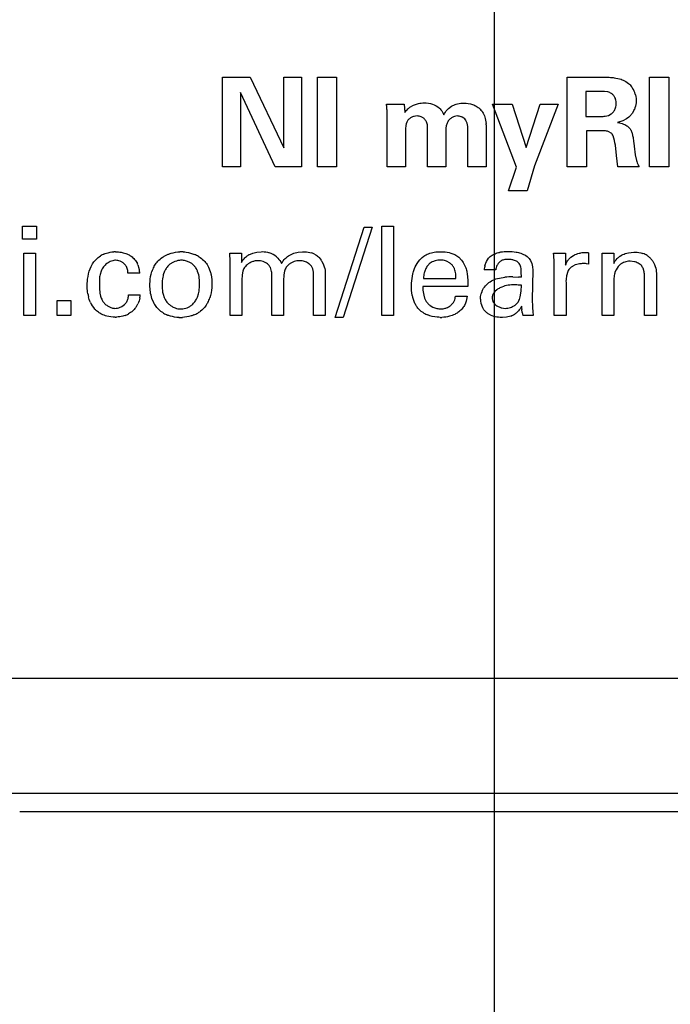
# Model space of a CAD drawing. Header units: inches. Extents: x 0 to 34, y 0 to 22.
# Tile 112 of 129: x 28.66 to 29.17, y 7.239 to 8.012. Entities that reach past the tile are written whole.
import ezdxf

# ---------------------------------------------------------------- set-up
doc = ezdxf.new("R2010")
doc.units = ezdxf.units.IN
doc.header["$LTSCALE"] = 1.87
doc.header["$MEASUREMENT"] = 0
doc.layers.get('0').update_dxf_attribs({"linetype": 'CONTINUOUS'})
doc.layers.add('DIMENSIONS', color=7, linetype='CONTINUOUS')
doc.styles.get("Standard").update_dxf_attribs({"font": 'txt', "width": 0.8})
doc.dimstyles.new('DIMSTYLE_2', dxfattribs={"dimtxt": 0.125, "dimasz": 0.18, "dimexe": 0.18, "dimexo": 0.0625, "dimgap": 0.09, "dimtad": 0, "dimtih": 1, "dimtoh": 1, "dimzin": 4, "dimdsep": 46, "dimtxsty": 'STANDARD', "dimblk": '_FILLED', "dimblk1": '_FILLED', "dimblk2": '_FILLED', "dimcen": 0.09, "dimadec": 0, "dimazin": 0, "dimtp": 0.02, "dimtm": 0.02, "dimtfac": 1, "dimtofl": 0, "dimtmove": 0, "dimatfit": 3, "dimldrblk": '_FILLED', "dimfxl": 1, "dimtolj": 1, "dimtzin": 4, "dimarcsym": 0})

# ---------------------------------------------------------------- blocks, each defined once
blk = doc.blocks.new('*D13')
at = {"layer": 'DIMENSIONS', "color": 2, "linetype": 'CONTINUOUS'}
blk.add_line((29.03229, 8.49227), (29.03229, 6.70279), dxfattribs=at)
at = {"layer": 'DIMENSIONS', "color": 2, "linetype": 'CONTINUOUS', "insert": (28.96979, 6.64029), "char_height": 0.125, "width": 1.125, "attachment_point": 3, "rotation": 90, "line_spacing_factor": 0.9}
blk.add_mtext('1.74{\\Ftxt.shx;\\W1.000000;\\H0.125000; }[44.3]', dxfattribs=at)
blk = doc.blocks.new('_FILLED')
at = {"color": 0, "linetype": 'BYBLOCK'}
blk.add_solid([(0, 0), (-1, 0.1736), (-1, -0.1736)], dxfattribs=at)
blk = doc.blocks.new('*D17')
at = {"layer": 'DIMENSIONS', "color": 2, "linetype": 'CONTINUOUS'}
blk.add_line((28.84476, 8.67979), (26.5923, 8.67979), dxfattribs=at)
at = {"layer": 'DIMENSIONS', "color": 2, "linetype": 'CONTINUOUS', "insert": (26.5298, 8.74229), "char_height": 0.125, "width": 1.125, "attachment_point": 3, "line_spacing_factor": 0.9}
blk.add_mtext('1.29{\\Ftxt.shx;\\W1.000000;\\H0.125000; }[32.8]', dxfattribs=at)

msp = doc.modelspace()

# ---------------------------------------------------------------- linework, layer by layer
at = {"color": 7, "linetype": 'CONTINUOUS'}
for p, q in [((28.81894, 7.96667), (28.84074, 7.96667)), ((28.81894, 7.89635), (28.81894, 7.96667)), ((28.84074, 7.96667), (28.86709, 7.91132)), ((28.86709, 7.96667), (28.8811, 7.96667)), ((28.86709, 7.91132), (28.86709, 7.96667)), ((28.8811, 7.96667), (28.8811, 7.89635)), ((28.89342, 7.96688), (28.9085, 7.96688)), ((28.89342, 7.89635), (28.89342, 7.96688)), ((28.9085, 7.96688), (28.9085, 7.89635)), ((29.08941, 7.96667), (29.11636, 7.96667)), ((29.08941, 7.89635), (29.08941, 7.96667)), ((29.15426, 7.96688), (29.16934, 7.96688)), ((29.15426, 7.89635), (29.15426, 7.96688)), ((29.16934, 7.96688), (29.16934, 7.89635)), ((28.86039, 7.89635), (28.83314, 7.95471)), ((28.83314, 7.95471), (28.83314, 7.89635)), ((29.11441, 7.95559), (29.1043, 7.95559)), ((29.1043, 7.95559), (29.1043, 7.93594)), ((29.1181, 7.95559), (29.11441, 7.95559)), ((29.12151, 7.95518), (29.11888, 7.95555)), ((28.94777, 7.94547), (28.96167, 7.94547)), ((28.96167, 7.94547), (28.96216, 7.93915)), ((28.96611, 7.94319), (28.96892, 7.94478)), ((28.96892, 7.94478), (28.97129, 7.94565)), ((28.99877, 7.9439), (29.00167, 7.94526)), ((29.03089, 7.94547), (29.04646, 7.94547)), ((29.04977, 7.89616), (29.03089, 7.94547)), ((29.04646, 7.94547), (29.05725, 7.91143)), ((29.05725, 7.91143), (29.06824, 7.94547)), ((29.08255, 7.94547), (29.06397, 7.89723)), ((29.06824, 7.94547), (29.08255, 7.94547)), ((28.99646, 7.94221), (28.99877, 7.9439)), ((29.12199, 7.93671), (29.12415, 7.93788)), ((28.94826, 7.89635), (28.94826, 7.93622)), ((28.96366, 7.93154), (28.96318, 7.93021)), ((28.96425, 7.9326), (28.96366, 7.93154)), ((28.97965, 7.93024), (28.97915, 7.93159)), ((29.00842, 7.93458), (29.00718, 7.93534)), ((29.01099, 7.93076), (29.01007, 7.93286)), ((29.01133, 7.9293), (29.01099, 7.93076)), ((29.02523, 7.93439), (29.02582, 7.93048)), ((29.0259, 7.92944), (29.02598, 7.92407)), ((29.1043, 7.93594), (29.11646, 7.93594)), ((29.11936, 7.9361), (29.12199, 7.93671)), ((29.13314, 7.93251), (29.1291, 7.93118)), ((29.13608, 7.93408), (29.13314, 7.93251)), ((29.13482, 7.92953), (29.1365, 7.92851)), ((29.13786, 7.93538), (29.13608, 7.93408)), ((28.96274, 7.92524), (28.96274, 7.89635)), ((28.97987, 7.89635), (28.97987, 7.92554)), ((29.01148, 7.89635), (29.01148, 7.92524)), ((29.02598, 7.92407), (29.02598, 7.89635)), ((29.11802, 7.92475), (29.10478, 7.92475)), ((29.10478, 7.92475), (29.10478, 7.89635)), ((29.124, 7.92288), (29.12213, 7.92396)), ((29.14052, 7.92268), (29.14094, 7.92103)), ((28.99436, 7.92095), (28.99436, 7.89635)), ((29.14175, 7.91502), (29.14238, 7.91032)), ((29.12825, 7.90538), (29.12738, 7.91334)), ((29.14238, 7.91032), (29.14266, 7.90828)), ((29.14266, 7.90828), (29.14303, 7.90576)), ((29.1294, 7.89635), (29.12825, 7.90538)), ((29.14303, 7.90576), (29.14389, 7.90141)), ((29.14444, 7.89957), (29.14516, 7.89787)), ((28.83314, 7.89635), (28.81894, 7.89635)), ((28.8811, 7.89635), (28.86039, 7.89635)), ((28.9085, 7.89635), (28.89342, 7.89635)), ((28.96274, 7.89635), (28.94826, 7.89635)), ((28.99436, 7.89635), (28.97987, 7.89635)), ((29.02598, 7.89635), (29.01148, 7.89635)), ((29.04354, 7.87767), (29.04977, 7.89616)), ((29.06397, 7.89723), (29.05803, 7.87767)), ((29.10478, 7.89635), (29.08941, 7.89635)), ((29.14602, 7.89635), (29.1294, 7.89635)), ((29.16934, 7.89635), (29.15426, 7.89635)), ((29.05803, 7.87767), (29.04354, 7.87767)), ((28.66204, 7.84972), (28.67303, 7.84972)), ((28.66204, 7.83969), (28.66204, 7.84972)), ((28.67303, 7.84972), (28.67303, 7.83969)), ((28.90731, 7.77812), (28.93008, 7.84904)), ((28.9364, 7.84904), (28.91374, 7.77812)), ((28.93008, 7.84904), (28.9364, 7.84904)), ((28.94397, 7.84981), (28.95313, 7.84981)), ((28.94397, 7.77968), (28.94397, 7.84981)), ((28.95313, 7.84981), (28.95313, 7.77968)), ((28.67303, 7.83969), (28.66204, 7.83969)), ((28.83954, 7.82722), (28.84278, 7.82871)), ((28.84278, 7.82871), (28.84587, 7.82946)), ((28.84587, 7.82946), (28.84939, 7.82978)), ((28.87503, 7.82859), (28.87827, 7.82942)), ((28.87827, 7.82942), (28.8818, 7.82978)), ((28.99834, 7.82869), (29.0013, 7.82748)), ((29.10635, 7.8289), (29.10635, 7.81995)), ((29.13519, 7.82831), (29.13775, 7.829)), ((29.13775, 7.829), (29.14183, 7.82948)), ((28.66301, 7.8285), (28.67215, 7.8285)), ((28.66301, 7.77968), (28.66301, 7.8285)), ((28.67215, 7.8285), (28.67215, 7.77968)), ((28.77322, 7.82623), (28.77632, 7.82771)), ((28.82469, 7.8285), (28.83393, 7.8285)), ((28.82489, 7.82199), (28.82469, 7.8285)), ((28.82489, 7.77968), (28.82489, 7.82199)), ((28.83393, 7.8285), (28.83393, 7.82141)), ((28.87534, 7.82206), (28.87251, 7.82074)), ((28.89488, 7.82515), (28.8965, 7.82318)), ((28.89707, 7.82227), (28.89834, 7.81958)), ((28.9972, 7.82103), (28.99541, 7.82202)), ((29.00449, 7.82536), (29.00669, 7.82309)), ((29.02501, 7.819), (29.02613, 7.82215)), ((29.02613, 7.82215), (29.02778, 7.82472)), ((29.04964, 7.82234), (29.04745, 7.82322)), ((29.06086, 7.82277), (29.06178, 7.82053)), ((29.07891, 7.8285), (29.08815, 7.8285)), ((29.08815, 7.8285), (29.08835, 7.81908)), ((29.09059, 7.82369), (29.09244, 7.82554)), ((29.09244, 7.82554), (29.09456, 7.82692)), ((29.11693, 7.8285), (29.12609, 7.8285)), ((29.11704, 7.82286), (29.11693, 7.8285)), ((29.11704, 7.77968), (29.11704, 7.82286)), ((29.12609, 7.8285), (29.12618, 7.82062)), ((29.14226, 7.82194), (29.13892, 7.82237)), ((29.15667, 7.82234), (29.15805, 7.81974)), ((28.71441, 7.81448), (28.71581, 7.81808)), ((28.72373, 7.8145), (28.72289, 7.81183)), ((28.75259, 7.81953), (28.75343, 7.81689)), ((28.77351, 7.81439), (28.77253, 7.81169)), ((28.80029, 7.8116), (28.79947, 7.81424)), ((28.80802, 7.81754), (28.80937, 7.81413)), ((28.83489, 7.81452), (28.8343, 7.81153)), ((28.86764, 7.81453), (28.86708, 7.81153)), ((28.88981, 7.81625), (28.88879, 7.81839)), ((28.89032, 7.81373), (28.88981, 7.81625)), ((28.89045, 7.81099), (28.89032, 7.81373)), ((28.97861, 7.81665), (28.97772, 7.81453)), ((29.01067, 7.8144), (29.01114, 7.81176)), ((29.03352, 7.81547), (29.02438, 7.81547)), ((29.05356, 7.80973), (29.05353, 7.81374)), ((29.06178, 7.82053), (29.06233, 7.81801)), ((29.06251, 7.81528), (29.06212, 7.79194)), ((29.06233, 7.81801), (29.06251, 7.81528)), ((29.0794, 7.77968), (29.0794, 7.81859)), ((29.08972, 7.8134), (29.08917, 7.81153)), ((29.09589, 7.81934), (29.09402, 7.81846)), ((29.10351, 7.82043), (29.10197, 7.82043)), ((29.10635, 7.81995), (29.10459, 7.82034)), ((29.12788, 7.81564), (29.12707, 7.81363)), ((29.1296, 7.81825), (29.12788, 7.81564)), ((29.14758, 7.81908), (29.14523, 7.82077)), ((29.14994, 7.81396), (29.14909, 7.81685)), ((28.75403, 7.81285), (28.74478, 7.81285)), ((28.8343, 7.81153), (28.83412, 7.8074)), ((28.83412, 7.8074), (28.83412, 7.77968)), ((28.85767, 7.77968), (28.85767, 7.81197)), ((28.86708, 7.81153), (28.8669, 7.80701)), ((28.8669, 7.80701), (28.8669, 7.77968)), ((28.89045, 7.77968), (28.89045, 7.81099)), ((28.89969, 7.81246), (28.89969, 7.77968)), ((28.97674, 7.80886), (29.00212, 7.80886)), ((29.04694, 7.81003), (29.05133, 7.80988)), ((29.08864, 7.80565), (29.08864, 7.77968)), ((29.12618, 7.80779), (29.12618, 7.77968)), ((29.1502, 7.77968), (29.1502, 7.81071)), ((29.15955, 7.81285), (29.15955, 7.77968)), ((29.01146, 7.80244), (28.97635, 7.80244)), ((29.03284, 7.79859), (29.03166, 7.79707)), ((29.03444, 7.79996), (29.03284, 7.79859)), ((29.05274, 7.79429), (29.05338, 7.79869)), ((29.05338, 7.79869), (29.05356, 7.80341)), ((28.68925, 7.79135), (28.70005, 7.79135)), ((28.68925, 7.77968), (28.68925, 7.79135)), ((28.70005, 7.79135), (28.70005, 7.77968)), ((28.74517, 7.79592), (28.75441, 7.79592)), ((28.76507, 7.78959), (28.7636, 7.79307)), ((28.7723, 7.79653), (28.77324, 7.79379)), ((28.79929, 7.79414), (28.80013, 7.7968)), ((28.96976, 7.78979), (28.96858, 7.79308)), ((28.9769, 7.79568), (28.97766, 7.7932)), ((29.00183, 7.79495), (29.01097, 7.79495)), ((29.01026, 7.79107), (29.00972, 7.78941)), ((29.01097, 7.79495), (29.01026, 7.79107)), ((28.74003, 7.7867), (28.74214, 7.78827)), ((28.98206, 7.78747), (28.98411, 7.78628)), ((28.99856, 7.78797), (29.00024, 7.78994)), ((29.00972, 7.78941), (29.00893, 7.78767)), ((29.03177, 7.78985), (29.03244, 7.78897)), ((29.04866, 7.78792), (29.05074, 7.78991)), ((29.05413, 7.78198), (29.05384, 7.78442)), ((28.67215, 7.77968), (28.66301, 7.77968)), ((28.70005, 7.77968), (28.68925, 7.77968)), ((28.83412, 7.77968), (28.82489, 7.77968)), ((28.8669, 7.77968), (28.85767, 7.77968)), ((28.89969, 7.77968), (28.89045, 7.77968)), ((28.91374, 7.77812), (28.90731, 7.77812)), ((28.95313, 7.77968), (28.94397, 7.77968)), ((29.0319, 7.77902), (29.0294, 7.77996)), ((29.04204, 7.77845), (29.03868, 7.77812)), ((29.04523, 7.77929), (29.04204, 7.77845)), ((29.06289, 7.77968), (29.05464, 7.77968)), ((29.08864, 7.77968), (29.0794, 7.77968)), ((29.12618, 7.77968), (29.11704, 7.77968)), ((29.15955, 7.77968), (29.1502, 7.77968))]:
    msp.add_line(p, q, dxfattribs=at)
at = {"color": 6, "linetype": 'CONTINUOUS'}
for p, q in [((30.46229, 7.49479), (27.60229, 7.49479)), ((27.60229, 7.40479), (30.46229, 7.40479)), ((28.65979, 7.39046), (30.46229, 7.39046))]:
    msp.add_line(p, q, dxfattribs=at)
at = {"color": 7, "linetype": 'CONTINUOUS'}
for centre, radius, start, end in [((29.11648, 7.91558), 0.04004, 86.5667, 87.69013), ((29.1247, 7.94793), 0.01912, 16.50324, 32.407), ((28.81988, 7.93348), 0.12845, 3.95459, 5.35933), ((28.84663, 7.93516), 0.10165, 2.30634, 4.04842), ((28.86534, 7.93604), 0.08292, 0.12679, 2.21789), ((28.97489, 7.9309), 0.0151, 125.51702, 128.94151), ((29.12646, 7.94814), 0.01719, 330.92783, 336.88358), ((28.97136, 7.92704), 0.0091, 118.12496, 124.10667), ((28.97193, 7.92841), 0.00785, 51.38873, 58.38069), ((29.00427, 7.9264), 0.01009, 119.90494, 124.86307), ((28.97249, 7.92626), 0.0535, 3.40787, 4.52817), ((29.11684, 7.95533), 0.01939, 268.87388, 277.46444), ((29.16246, 7.90596), 0.01911, 193.78618, 199.53985), ((29.15754, 7.90392), 0.01378, 206.02363, 213.32338), ((28.73587, 7.80042), 0.02937, 91.77093, 94.24972), ((28.78765, 7.79571), 0.03408, 91.46257, 93.50872), ((28.78524, 7.79416), 0.03565, 85.26606, 87.52045), ((28.85097, 7.81404), 0.0157, 48.71825, 72.07248), ((28.88388, 7.81345), 0.01613, 63.03861, 71.7015), ((29.04253, 7.80145), 0.02846, 100.68575, 102.39787), ((29.10378, 7.80123), 0.02773, 93.56999, 97.80463), ((29.10401, 7.79698), 0.03199, 89.71701, 93.51003), ((29.10403, 7.79196), 0.03701, 86.40961, 89.78574), ((28.73401, 7.80901), 0.02054, 113.19933, 122.08611), ((28.73618, 7.81013), 0.01307, 118.16137, 127.34576), ((28.73524, 7.81341), 0.00956, 56.13108, 62.44478), ((28.7863, 7.80918), 0.01375, 115.12858, 124.24474), ((28.78665, 7.80902), 0.01401, 54.33059, 63.86904), ((28.78776, 7.80519), 0.02428, 59.49859, 67.37456), ((28.84728, 7.81427), 0.01509, 120.8599, 129.39487), ((28.84786, 7.81263), 0.00993, 58.79268, 65.34937), ((28.88356, 7.8144), 0.01563, 30.22135, 34.15106), ((28.98908, 7.81124), 0.01182, 112.46224, 131.29781), ((28.96753, 7.81793), 0.11188, 1.99965, 5.42331), ((28.98229, 7.81853), 0.09711, 0.0354, 1.9494), ((29.13916, 7.81446), 0.01432, 123.63896, 130.55908), ((29.13858, 7.81019), 0.01208, 113.54785, 121.58106), ((29.13905, 7.80937), 0.01297, 61.53905, 75.661), ((29.14378, 7.81378), 0.01552, 56.56172, 70.26051), ((29.14415, 7.81433), 0.01486, 45.92428, 56.59988), ((29.14431, 7.81453), 0.01461, 41.39792, 45.83159), ((29.14349, 7.81382), 0.01569, 32.87756, 41.34102), ((28.73651, 7.80969), 0.01362, 127.35101, 143.48139), ((28.7359, 7.81395), 0.0087, 24.02349, 32.87322), ((28.73937, 7.81409), 0.01429, 22.36469, 26.66375), ((28.73154, 7.8116), 0.02253, 6.6116, 13.57737), ((28.73094, 7.81153), 0.02313, 3.28743, 6.62658), ((28.78585, 7.80682), 0.02351, 151.86305, 161.7501), ((28.84717, 7.80913), 0.01364, 125.95714, 143.04901), ((28.84897, 7.81368), 0.0084, 25.39658, 34.62945), ((28.87938, 7.80983), 0.0129, 122.168, 126.21567), ((28.98871, 7.81167), 0.01126, 131.33012, 137.37599), ((28.98923, 7.8113), 0.01286, 13.96245, 22.45651), ((29.04865, 7.8129), 0.02441, 165.54094, 173.96229), ((29.10312, 7.80881), 0.01162, 82.73751, 88.07594), ((29.13238, 7.81092), 0.01782, 359.3095, 9.81311), ((29.04645, 7.75258), 0.05745, 89.50901, 95.75198), ((29.04163, 7.64346), 0.1667, 85.89526, 86.66538), ((29.03659, 7.79269), 0.01511, 155.20187, 159.42291), ((29.0468, 7.78113), 0.02259, 99.3584, 112.10956), ((29.04835, 7.75352), 0.05018, 88.00168, 90.04232), ((29.04852, 7.75776), 0.04593, 85.83663, 88.02385), ((29.04878, 7.7616), 0.04209, 83.47691, 85.81644), ((28.74484, 7.80189), 0.03196, 190.35326, 193.42726), ((28.74673, 7.80152), 0.02435, 190.55631, 193.14112), ((28.73538, 7.79761), 0.0123, 208.66135, 218.42341), ((28.73518, 7.79529), 0.00989, 314.74463, 330.75321), ((28.73031, 7.79809), 0.0242, 349.29133, 354.86198), ((28.78593, 7.80139), 0.0244, 331.97832, 341.33591), ((28.99256, 7.79496), 0.00918, 326.81043, 334.69917), ((29.03615, 7.79271), 0.01469, 180.75064, 204.45828), ((29.04258, 7.7965), 0.01048, 321.07792, 325.55724), ((29.20532, 7.79368), 0.14321, 180.69584, 182.3618), ((28.73523, 7.79904), 0.02192, 204.63845, 220.73846), ((28.73595, 7.79821), 0.01313, 236.50617, 241.3068), ((28.7365, 7.79632), 0.01774, 326.9662, 335.24197), ((28.78706, 7.80007), 0.01535, 233.99958, 244.16205), ((28.7861, 7.79885), 0.01397, 296.3084, 305.80993), ((29.03563, 7.79249), 0.01413, 204.48561, 214.13875), ((29.04059, 7.79657), 0.01115, 239.64741, 245.89218), ((29.04036, 7.79319), 0.01471, 302.24678, 311.99712), ((29.08668, 7.78684), 0.03292, 179.77116, 184.22076), ((29.1991, 7.79329), 0.13698, 182.30917, 182.89566), ((29.15398, 7.79094), 0.0918, 182.85162, 184.52776), ((29.14323, 7.79022), 0.08102, 184.62377, 187.48139), ((28.73406, 7.80826), 0.02985, 271.15796, 273.11995), ((28.7359, 7.79824), 0.01961, 289.5734, 297.87023), ((28.78425, 7.8012), 0.02278, 239.59819, 248.36296), ((28.788, 7.82113), 0.04315, 265.77995, 267.3368), ((28.78464, 7.81576), 0.03776, 272.06763, 274.30207), ((28.7874, 7.80238), 0.02403, 292.11612, 300.19892), ((28.98786, 7.79989), 0.02126, 239.34477, 248.40585), ((28.98961, 7.81387), 0.03566, 270.5638, 272.42646), ((29.03986, 7.79399), 0.01565, 290.04672, 302.2328), ((29.07625, 7.78564), 0.02243, 189.40555, 195.42365)]:
    msp.add_arc(centre, radius, start, end, dxfattribs=at)
for points, knots in [([(29.11636, 7.96667), (29.11842, 7.96677), (29.12117, 7.96675), (29.12391, 7.96654), (29.1246, 7.96648)], [0, 0, 0, 0, 0.749482, 1, 1, 1, 1]), ([(29.1246, 7.96648), (29.12522, 7.96642), (29.1277, 7.96616), (29.13018, 7.96568), (29.13194, 7.96507)], [0, 0, 0, 0, 0.250671, 1, 1, 1, 1]), ([(29.13194, 7.96507), (29.13246, 7.96489), (29.1345, 7.9641), (29.13641, 7.96296), (29.13767, 7.96191)], [0, 0, 0, 0, 0.25069, 1, 1, 1, 1]), ([(29.13767, 7.96191), (29.1386, 7.96111), (29.1397, 7.95988), (29.14062, 7.95852), (29.14084, 7.95818)], [0, 0, 0, 0, 0.749241, 1, 1, 1, 1]), ([(29.12637, 7.95192), (29.12623, 7.95212), (29.12565, 7.95288), (29.12493, 7.95354), (29.12434, 7.95394)], [0, 0, 0, 0, 0.250965, 1, 1, 1, 1]), ([(29.14303, 7.95336), (29.14315, 7.95296), (29.14358, 7.95133), (29.14378, 7.94965), (29.14379, 7.94839)], [0, 0, 0, 0, 0.250631, 1, 1, 1, 1]), ([(28.97129, 7.94565), (28.97178, 7.94579), (28.97376, 7.9463), (28.97581, 7.94652), (28.97734, 7.94655)], [0, 0, 0, 0, 0.250705, 1, 1, 1, 1]), ([(28.97734, 7.94655), (28.97948, 7.94663), (28.98384, 7.9461), (28.98765, 7.94383), (28.98921, 7.94237)], [0, 0, 0, 0, 0.500104, 1, 1, 1, 1]), ([(29.00167, 7.94526), (29.00222, 7.94546), (29.00446, 7.94612), (29.00681, 7.94639), (29.00856, 7.94645)], [0, 0, 0, 0, 0.25035, 1, 1, 1, 1]), ([(29.01521, 7.94539), (29.01655, 7.94493), (29.01827, 7.94405), (29.01977, 7.94291), (29.02014, 7.9426)], [0, 0, 0, 0, 0.748916, 1, 1, 1, 1]), ([(29.14379, 7.94839), (29.14376, 7.94779), (29.14358, 7.94541), (29.14298, 7.94304), (29.14227, 7.94139)], [0, 0, 0, 0, 0.249907, 1, 1, 1, 1]), ([(28.96216, 7.93915), (28.96284, 7.94013), (28.96389, 7.94135), (28.96508, 7.9424), (28.96539, 7.94265)], [0, 0, 0, 0, 0.749561, 1, 1, 1, 1]), ([(28.98921, 7.94237), (28.98959, 7.94201), (28.99104, 7.94051), (28.99217, 7.93872), (28.9928, 7.9373)], [0, 0, 0, 0, 0.251014, 1, 1, 1, 1]), ([(28.9928, 7.9373), (28.99348, 7.93867), (28.99462, 7.94042), (28.99607, 7.94187), (28.99646, 7.94221)], [0, 0, 0, 0, 0.749493, 1, 1, 1, 1]), ([(29.02014, 7.9426), (29.02048, 7.94232), (29.02179, 7.94113), (29.0229, 7.93972), (29.02355, 7.93857)], [0, 0, 0, 0, 0.25131, 1, 1, 1, 1]), ([(29.12415, 7.93788), (29.12473, 7.93831), (29.12545, 7.93899), (29.12603, 7.93976), (29.12617, 7.93996)], [0, 0, 0, 0, 0.749135, 1, 1, 1, 1]), ([(29.14149, 7.93979), (29.14102, 7.93895), (29.13995, 7.93736), (29.13859, 7.93599), (29.13786, 7.93538)], [0, 0, 0, 0, 0.500648, 1, 1, 1, 1]), ([(28.96318, 7.93021), (28.96307, 7.9298), (28.96271, 7.92817), (28.96265, 7.92648), (28.96274, 7.92524)], [0, 0, 0, 0, 0.252201, 1, 1, 1, 1]), ([(28.96626, 7.93457), (28.96606, 7.93443), (28.96531, 7.93388), (28.96464, 7.93318), (28.96425, 7.9326)], [0, 0, 0, 0, 0.252441, 1, 1, 1, 1]), ([(28.97179, 7.93633), (28.97097, 7.93627), (28.96935, 7.93603), (28.9678, 7.93545), (28.96707, 7.93506)], [0, 0, 0, 0, 0.49899, 1, 1, 1, 1]), ([(28.97605, 7.93509), (28.97573, 7.93528), (28.9744, 7.93597), (28.9729, 7.9363), (28.97179, 7.93633)], [0, 0, 0, 0, 0.251867, 1, 1, 1, 1]), ([(28.97915, 7.93159), (28.97875, 7.93244), (28.97801, 7.9335), (28.97708, 7.93434), (28.97683, 7.93454)], [0, 0, 0, 0, 0.74899, 1, 1, 1, 1]), ([(28.97987, 7.92554), (28.97992, 7.92593), (28.98007, 7.92749), (28.97996, 7.9291), (28.97965, 7.93024)], [0, 0, 0, 0, 0.249824, 1, 1, 1, 1]), ([(28.99581, 7.93183), (28.99534, 7.93104), (28.99468, 7.92927), (28.99426, 7.92651), (28.99413, 7.92372), (28.99425, 7.92187), (28.99436, 7.92095)], [0, 0, 0, 0, 0.248629, 0.500961, 0.751119, 1, 1, 1, 1]), ([(28.9985, 7.93468), (28.99823, 7.93449), (28.99719, 7.93369), (28.99631, 7.93267), (28.99581, 7.93183)], [0, 0, 0, 0, 0.252815, 1, 1, 1, 1]), ([(29.00322, 7.93633), (29.00252, 7.93632), (29.00113, 7.93608), (28.99985, 7.9355), (28.99924, 7.93515)], [0, 0, 0, 0, 0.49646, 1, 1, 1, 1]), ([(29.00718, 7.93534), (29.00687, 7.9355), (29.00561, 7.93604), (29.00424, 7.93629), (29.00322, 7.93633)], [0, 0, 0, 0, 0.252303, 1, 1, 1, 1]), ([(29.01007, 7.93286), (29.00996, 7.93303), (29.00949, 7.93368), (29.0089, 7.93423), (29.00842, 7.93458)], [0, 0, 0, 0, 0.248818, 1, 1, 1, 1]), ([(29.01148, 7.92524), (29.01156, 7.92625), (29.01156, 7.92762), (29.01138, 7.92896), (29.01133, 7.9293)], [0, 0, 0, 0, 0.748625, 1, 1, 1, 1]), ([(29.1291, 7.93118), (29.12959, 7.93112), (29.13155, 7.93081), (29.13348, 7.9302), (29.13482, 7.92953)], [0, 0, 0, 0, 0.24975, 1, 1, 1, 1]), ([(29.12213, 7.92396), (29.1218, 7.92409), (29.12046, 7.92452), (29.11906, 7.9247), (29.11802, 7.92475)], [0, 0, 0, 0, 0.251408, 1, 1, 1, 1]), ([(29.1365, 7.92851), (29.13674, 7.92835), (29.13765, 7.92765), (29.13845, 7.92682), (29.13895, 7.92612)], [0, 0, 0, 0, 0.252616, 1, 1, 1, 1]), ([(29.13895, 7.92612), (29.13913, 7.92587), (29.13981, 7.92479), (29.14026, 7.92359), (29.14052, 7.92268)], [0, 0, 0, 0, 0.248694, 1, 1, 1, 1]), ([(29.14094, 7.92103), (29.14105, 7.92053), (29.14145, 7.91855), (29.14169, 7.91654), (29.14175, 7.91502)], [0, 0, 0, 0, 0.251926, 1, 1, 1, 1]), ([(28.72592, 7.82789), (28.72654, 7.82815), (28.72904, 7.82908), (28.7317, 7.82956), (28.73369, 7.82971)], [0, 0, 0, 0, 0.25067, 1, 1, 1, 1]), ([(28.73496, 7.82978), (28.73649, 7.82976), (28.73854, 7.82957), (28.74053, 7.82913), (28.74102, 7.829)], [0, 0, 0, 0, 0.749745, 1, 1, 1, 1]), ([(28.74102, 7.829), (28.74238, 7.82865), (28.74415, 7.828), (28.7458, 7.82711), (28.7462, 7.82687)], [0, 0, 0, 0, 0.749337, 1, 1, 1, 1]), ([(28.77632, 7.82771), (28.77706, 7.82801), (28.78005, 7.82905), (28.7832, 7.82958), (28.78557, 7.82973)], [0, 0, 0, 0, 0.25103, 1, 1, 1, 1]), ([(28.78818, 7.82969), (28.78895, 7.82963), (28.79198, 7.82927), (28.79498, 7.82848), (28.7971, 7.8276)], [0, 0, 0, 0, 0.249888, 1, 1, 1, 1]), ([(28.84939, 7.82978), (28.851, 7.82986), (28.85318, 7.82971), (28.85527, 7.82915), (28.85578, 7.82898)], [0, 0, 0, 0, 0.749307, 1, 1, 1, 1]), ([(28.8818, 7.82978), (28.8824, 7.82978), (28.88481, 7.82972), (28.88722, 7.82933), (28.88894, 7.82876)], [0, 0, 0, 0, 0.250038, 1, 1, 1, 1]), ([(28.99025, 7.82978), (28.99093, 7.82978), (28.99365, 7.82971), (28.99639, 7.8293), (28.99834, 7.82869)], [0, 0, 0, 0, 0.250081, 1, 1, 1, 1]), ([(29.03181, 7.82768), (29.03218, 7.82786), (29.03366, 7.82853), (29.03523, 7.82899), (29.03642, 7.82925)], [0, 0, 0, 0, 0.250336, 1, 1, 1, 1]), ([(29.03725, 7.82942), (29.03777, 7.82952), (29.03985, 7.82985), (29.04196, 7.82998), (29.04354, 7.82997)], [0, 0, 0, 0, 0.250451, 1, 1, 1, 1]), ([(29.04941, 7.82947), (29.05066, 7.82925), (29.05231, 7.82885), (29.0539, 7.82828), (29.05429, 7.82812)], [0, 0, 0, 0, 0.749467, 1, 1, 1, 1]), ([(29.09456, 7.82692), (29.09498, 7.82715), (29.09672, 7.82796), (29.0986, 7.82847), (29.10002, 7.82871)], [0, 0, 0, 0, 0.250739, 1, 1, 1, 1]), ([(29.14183, 7.82948), (29.14365, 7.8295), (29.1461, 7.82929), (29.14843, 7.82861), (29.149, 7.8284)], [0, 0, 0, 0, 0.749579, 1, 1, 1, 1]), ([(28.71581, 7.81808), (28.71601, 7.81849), (28.71683, 7.82012), (28.71786, 7.82164), (28.71875, 7.82268)], [0, 0, 0, 0, 0.251139, 1, 1, 1, 1]), ([(28.71875, 7.82268), (28.71906, 7.82305), (28.72036, 7.82445), (28.72189, 7.82565), (28.7231, 7.82641)], [0, 0, 0, 0, 0.249527, 1, 1, 1, 1]), ([(28.73505, 7.82306), (28.73462, 7.82305), (28.73287, 7.82287), (28.73117, 7.82227), (28.73001, 7.82165)], [0, 0, 0, 0, 0.249113, 1, 1, 1, 1]), ([(28.73966, 7.82188), (28.73931, 7.82207), (28.73785, 7.82272), (28.73625, 7.82302), (28.73505, 7.82306)], [0, 0, 0, 0, 0.2515, 1, 1, 1, 1]), ([(28.74321, 7.81868), (28.7427, 7.81947), (28.74184, 7.82042), (28.74083, 7.82117), (28.74057, 7.82135)], [0, 0, 0, 0, 0.748841, 1, 1, 1, 1]), ([(28.7462, 7.82687), (28.74655, 7.82666), (28.74791, 7.82577), (28.74915, 7.82468), (28.74993, 7.82374)], [0, 0, 0, 0, 0.251139, 1, 1, 1, 1]), ([(28.76511, 7.8179), (28.76533, 7.81831), (28.76625, 7.8199), (28.76736, 7.82138), (28.7683, 7.82238)], [0, 0, 0, 0, 0.250804, 1, 1, 1, 1]), ([(28.7683, 7.82238), (28.76937, 7.82352), (28.77099, 7.82487), (28.77277, 7.82597), (28.77322, 7.82623)], [0, 0, 0, 0, 0.74905, 1, 1, 1, 1]), ([(28.78679, 7.82306), (28.78624, 7.82305), (28.78408, 7.82289), (28.78193, 7.82232), (28.78046, 7.82163)], [0, 0, 0, 0, 0.249895, 1, 1, 1, 1]), ([(28.79282, 7.8216), (28.79189, 7.82206), (28.78991, 7.82277), (28.78782, 7.82304), (28.78679, 7.82306)], [0, 0, 0, 0, 0.501594, 1, 1, 1, 1]), ([(28.80008, 7.82611), (28.80054, 7.82583), (28.80236, 7.82467), (28.804, 7.82324), (28.80507, 7.82204)], [0, 0, 0, 0, 0.251479, 1, 1, 1, 1]), ([(28.80507, 7.82204), (28.80596, 7.82103), (28.807, 7.81954), (28.80783, 7.81795), (28.80802, 7.81754)], [0, 0, 0, 0, 0.74893, 1, 1, 1, 1]), ([(28.83393, 7.82141), (28.83467, 7.82269), (28.83587, 7.82429), (28.83732, 7.82562), (28.8377, 7.82593)], [0, 0, 0, 0, 0.749485, 1, 1, 1, 1]), ([(28.84283, 7.82204), (28.84185, 7.82173), (28.84059, 7.82115), (28.83945, 7.82038), (28.83917, 7.82018)], [0, 0, 0, 0, 0.749426, 1, 1, 1, 1]), ([(28.84697, 7.82267), (28.84592, 7.82267), (28.84451, 7.82252), (28.84317, 7.82215), (28.84283, 7.82204)], [0, 0, 0, 0, 0.749537, 1, 1, 1, 1]), ([(28.85201, 7.82166), (28.85161, 7.82184), (28.85, 7.82245), (28.84826, 7.82268), (28.84697, 7.82267)], [0, 0, 0, 0, 0.251451, 1, 1, 1, 1]), ([(28.85588, 7.81845), (28.8557, 7.81872), (28.85489, 7.81976), (28.85386, 7.82061), (28.85301, 7.82112)], [0, 0, 0, 0, 0.249225, 1, 1, 1, 1]), ([(28.86133, 7.82583), (28.86174, 7.82547), (28.86332, 7.82393), (28.86458, 7.82208), (28.86534, 7.82062)], [0, 0, 0, 0, 0.250577, 1, 1, 1, 1]), ([(28.86534, 7.82062), (28.86613, 7.82202), (28.86744, 7.82375), (28.86902, 7.82518), (28.86943, 7.82552)], [0, 0, 0, 0, 0.749379, 1, 1, 1, 1]), ([(28.86943, 7.82552), (28.86985, 7.82586), (28.87156, 7.82713), (28.87352, 7.82807), (28.87503, 7.82859)], [0, 0, 0, 0, 0.250276, 1, 1, 1, 1]), ([(28.89119, 7.82782), (28.89153, 7.82765), (28.89286, 7.82691), (28.89408, 7.82597), (28.89488, 7.82515)], [0, 0, 0, 0, 0.251118, 1, 1, 1, 1]), ([(28.97179, 7.8206), (28.97213, 7.82114), (28.97359, 7.82321), (28.97541, 7.82503), (28.97693, 7.82617)], [0, 0, 0, 0, 0.250692, 1, 1, 1, 1]), ([(28.99006, 7.82325), (28.98866, 7.82321), (28.98679, 7.82297), (28.98502, 7.82235), (28.98459, 7.82218)], [0, 0, 0, 0, 0.749482, 1, 1, 1, 1]), ([(28.99541, 7.82202), (28.99499, 7.82221), (28.99328, 7.82289), (28.99143, 7.82322), (28.99006, 7.82325)], [0, 0, 0, 0, 0.251889, 1, 1, 1, 1]), ([(28.99953, 7.81892), (28.99904, 7.81953), (28.99827, 7.82027), (28.99742, 7.82088), (28.9972, 7.82103)], [0, 0, 0, 0, 0.748853, 1, 1, 1, 1]), ([(29.02778, 7.82472), (29.02863, 7.82564), (29.02997, 7.82669), (29.03144, 7.82749), (29.03181, 7.82768)], [0, 0, 0, 0, 0.749015, 1, 1, 1, 1]), ([(29.03854, 7.82301), (29.03783, 7.82269), (29.0365, 7.82181), (29.03546, 7.82061), (29.03503, 7.81995)], [0, 0, 0, 0, 0.498941, 1, 1, 1, 1]), ([(29.04335, 7.82374), (29.04213, 7.82384), (29.04046, 7.82373), (29.03892, 7.82318), (29.03854, 7.82301)], [0, 0, 0, 0, 0.749674, 1, 1, 1, 1]), ([(29.04745, 7.82322), (29.04712, 7.82331), (29.04577, 7.82361), (29.04438, 7.82373), (29.04335, 7.82374)], [0, 0, 0, 0, 0.250757, 1, 1, 1, 1]), ([(29.08835, 7.81908), (29.08867, 7.82032), (29.08934, 7.82195), (29.09032, 7.82336), (29.09059, 7.82369)], [0, 0, 0, 0, 0.749563, 1, 1, 1, 1]), ([(29.12618, 7.82062), (29.12686, 7.82196), (29.12802, 7.82363), (29.12947, 7.82502), (29.12985, 7.82534)], [0, 0, 0, 0, 0.749532, 1, 1, 1, 1]), ([(29.13892, 7.82237), (29.13848, 7.82236), (29.13671, 7.82223), (29.13497, 7.82179), (29.13375, 7.82126)], [0, 0, 0, 0, 0.249769, 1, 1, 1, 1]), ([(28.71278, 7.80341), (28.7128, 7.80434), (28.71296, 7.80808), (28.71358, 7.81181), (28.71441, 7.81448)], [0, 0, 0, 0, 0.249851, 1, 1, 1, 1]), ([(28.74478, 7.81285), (28.74478, 7.81325), (28.7447, 7.81483), (28.74433, 7.81641), (28.74385, 7.8175)], [0, 0, 0, 0, 0.2498, 1, 1, 1, 1]), ([(28.76198, 7.80351), (28.76199, 7.80441), (28.7621, 7.808), (28.76267, 7.81162), (28.76352, 7.81418)], [0, 0, 0, 0, 0.250105, 1, 1, 1, 1]), ([(28.77551, 7.81773), (28.7749, 7.81697), (28.7742, 7.81586), (28.77364, 7.81469), (28.77351, 7.81439)], [0, 0, 0, 0, 0.749262, 1, 1, 1, 1]), ([(28.77856, 7.82055), (28.77827, 7.82035), (28.77715, 7.81953), (28.77616, 7.81854), (28.77551, 7.81773)], [0, 0, 0, 0, 0.250782, 1, 1, 1, 1]), ([(28.79768, 7.81758), (28.79748, 7.81785), (28.79665, 7.8189), (28.79564, 7.81981), (28.79482, 7.8204)], [0, 0, 0, 0, 0.249385, 1, 1, 1, 1]), ([(28.79947, 7.81424), (28.79936, 7.81453), (28.79887, 7.8157), (28.79824, 7.81682), (28.79768, 7.81758)], [0, 0, 0, 0, 0.251376, 1, 1, 1, 1]), ([(28.80937, 7.81413), (28.80962, 7.81332), (28.81047, 7.81008), (28.81075, 7.8067), (28.81071, 7.80419)], [0, 0, 0, 0, 0.251072, 1, 1, 1, 1]), ([(28.85767, 7.81197), (28.85765, 7.81242), (28.85755, 7.81423), (28.85714, 7.81605), (28.85656, 7.81728)], [0, 0, 0, 0, 0.250282, 1, 1, 1, 1]), ([(28.87176, 7.82023), (28.8715, 7.82004), (28.8705, 7.81924), (28.86961, 7.8183), (28.86905, 7.81752)], [0, 0, 0, 0, 0.2509, 1, 1, 1, 1]), ([(28.88879, 7.81839), (28.88832, 7.81903), (28.88756, 7.81981), (28.8867, 7.82045), (28.88648, 7.8206)], [0, 0, 0, 0, 0.749219, 1, 1, 1, 1]), ([(28.89834, 7.81958), (28.89855, 7.81901), (28.89929, 7.8167), (28.89962, 7.81427), (28.89969, 7.81246)], [0, 0, 0, 0, 0.250956, 1, 1, 1, 1]), ([(28.96862, 7.81315), (28.9688, 7.8138), (28.96956, 7.8164), (28.9707, 7.81889), (28.97179, 7.8206)], [0, 0, 0, 0, 0.25053, 1, 1, 1, 1]), ([(28.97772, 7.81453), (28.97756, 7.81407), (28.97703, 7.81223), (28.97679, 7.8103), (28.97674, 7.80886)], [0, 0, 0, 0, 0.250859, 1, 1, 1, 1]), ([(29.00112, 7.81621), (29.00102, 7.81645), (29.00058, 7.81741), (29.00002, 7.81831), (28.99953, 7.81892)], [0, 0, 0, 0, 0.251135, 1, 1, 1, 1]), ([(29.00212, 7.80886), (29.00215, 7.80933), (29.00222, 7.81118), (29.00205, 7.81305), (29.00171, 7.8144)], [0, 0, 0, 0, 0.249956, 1, 1, 1, 1]), ([(29.00902, 7.81932), (29.00921, 7.81893), (29.00989, 7.81734), (29.01038, 7.81566), (29.01067, 7.8144)], [0, 0, 0, 0, 0.250502, 1, 1, 1, 1]), ([(29.03503, 7.81995), (29.03481, 7.81961), (29.03404, 7.81823), (29.03363, 7.81665), (29.03352, 7.81547)], [0, 0, 0, 0, 0.251442, 1, 1, 1, 1]), ([(29.09142, 7.81636), (29.09105, 7.81593), (29.09039, 7.81499), (29.08992, 7.81394), (29.08972, 7.8134)], [0, 0, 0, 0, 0.49758, 1, 1, 1, 1]), ([(29.09402, 7.81846), (29.09378, 7.81832), (29.09283, 7.81773), (29.09197, 7.81699), (29.09142, 7.81636)], [0, 0, 0, 0, 0.25263, 1, 1, 1, 1]), ([(29.10197, 7.82043), (29.10146, 7.82042), (29.0994, 7.82029), (29.09734, 7.81989), (29.09589, 7.81934)], [0, 0, 0, 0, 0.249832, 1, 1, 1, 1]), ([(29.12707, 7.81363), (29.12692, 7.81316), (29.12639, 7.81126), (29.12619, 7.80927), (29.12618, 7.80779)], [0, 0, 0, 0, 0.251069, 1, 1, 1, 1]), ([(29.13225, 7.82048), (29.132, 7.82033), (29.13104, 7.81968), (29.13017, 7.8189), (29.1296, 7.81825)], [0, 0, 0, 0, 0.250916, 1, 1, 1, 1]), ([(29.15805, 7.81974), (29.15828, 7.8192), (29.1591, 7.81699), (29.1595, 7.81462), (29.15955, 7.81285)], [0, 0, 0, 0, 0.25128, 1, 1, 1, 1]), ([(28.72289, 7.81183), (28.72275, 7.81124), (28.72231, 7.80889), (28.72227, 7.80646), (28.72241, 7.80467)], [0, 0, 0, 0, 0.250859, 1, 1, 1, 1]), ([(28.77253, 7.81169), (28.77235, 7.81107), (28.77175, 7.80858), (28.77152, 7.80601), (28.77151, 7.80409)], [0, 0, 0, 0, 0.251001, 1, 1, 1, 1]), ([(28.80099, 7.80448), (28.801, 7.80508), (28.80099, 7.80747), (28.80071, 7.80986), (28.80029, 7.8116)], [0, 0, 0, 0, 0.249785, 1, 1, 1, 1]), ([(28.9673, 7.80322), (28.96739, 7.80573), (28.96768, 7.80907), (28.96841, 7.81234), (28.96862, 7.81315)], [0, 0, 0, 0, 0.749708, 1, 1, 1, 1]), ([(29.01114, 7.81176), (29.01125, 7.81099), (29.01159, 7.80789), (29.0116, 7.80476), (29.01146, 7.80244)], [0, 0, 0, 0, 0.250439, 1, 1, 1, 1]), ([(29.02535, 7.80287), (29.02569, 7.80326), (29.02708, 7.80475), (29.02872, 7.80601), (29.03002, 7.80682)], [0, 0, 0, 0, 0.250667, 1, 1, 1, 1]), ([(29.08917, 7.81153), (29.08906, 7.81105), (29.08868, 7.80911), (29.08857, 7.80712), (29.08864, 7.80565)], [0, 0, 0, 0, 0.252225, 1, 1, 1, 1]), ([(28.7134, 7.79615), (28.71329, 7.79675), (28.71291, 7.79915), (28.71278, 7.80159), (28.71278, 7.80341)], [0, 0, 0, 0, 0.250347, 1, 1, 1, 1]), ([(28.72241, 7.80467), (28.72237, 7.80404), (28.72225, 7.8015), (28.72244, 7.79893), (28.72279, 7.79706)], [0, 0, 0, 0, 0.249618, 1, 1, 1, 1]), ([(28.7636, 7.79307), (28.76303, 7.79475), (28.76222, 7.79821), (28.76198, 7.80174), (28.76198, 7.80351)], [0, 0, 0, 0, 0.500789, 1, 1, 1, 1]), ([(28.77151, 7.80409), (28.7715, 7.80346), (28.7715, 7.80092), (28.77181, 7.79837), (28.7723, 7.79653)], [0, 0, 0, 0, 0.249848, 1, 1, 1, 1]), ([(28.80013, 7.7968), (28.80029, 7.79743), (28.80083, 7.79996), (28.80102, 7.80255), (28.80099, 7.80448)], [0, 0, 0, 0, 0.251209, 1, 1, 1, 1]), ([(28.81071, 7.80419), (28.81069, 7.80329), (28.81052, 7.79971), (28.80991, 7.79613), (28.80904, 7.79358)], [0, 0, 0, 0, 0.250068, 1, 1, 1, 1]), ([(28.96858, 7.79308), (28.96835, 7.79391), (28.96754, 7.79723), (28.96726, 7.80067), (28.9673, 7.80322)], [0, 0, 0, 0, 0.251656, 1, 1, 1, 1]), ([(28.97635, 7.80244), (28.97632, 7.80187), (28.97628, 7.79961), (28.97651, 7.79734), (28.9769, 7.79568)], [0, 0, 0, 0, 0.249819, 1, 1, 1, 1]), ([(29.02146, 7.79252), (29.02146, 7.79391), (29.02171, 7.79579), (29.02228, 7.79756), (29.02244, 7.798)], [0, 0, 0, 0, 0.7493, 1, 1, 1, 1]), ([(29.0383, 7.80206), (29.03728, 7.80164), (29.03596, 7.80099), (29.03474, 7.80017), (29.03444, 7.79996)], [0, 0, 0, 0, 0.749126, 1, 1, 1, 1]), ([(28.72302, 7.79598), (28.7231, 7.79561), (28.72349, 7.79414), (28.72404, 7.79271), (28.72459, 7.79171)], [0, 0, 0, 0, 0.25159, 1, 1, 1, 1]), ([(28.7438, 7.79046), (28.74427, 7.79129), (28.74494, 7.79308), (28.74516, 7.79498), (28.74517, 7.79592)], [0, 0, 0, 0, 0.500764, 1, 1, 1, 1]), ([(28.77324, 7.79379), (28.77337, 7.79348), (28.77394, 7.79225), (28.77466, 7.79109), (28.77529, 7.79029)], [0, 0, 0, 0, 0.251215, 1, 1, 1, 1]), ([(28.77529, 7.79029), (28.77587, 7.78954), (28.77677, 7.78862), (28.77778, 7.78784), (28.77804, 7.78765)], [0, 0, 0, 0, 0.748942, 1, 1, 1, 1]), ([(28.79428, 7.78752), (28.79457, 7.78772), (28.79569, 7.7886), (28.79667, 7.78964), (28.79731, 7.79049)], [0, 0, 0, 0, 0.251035, 1, 1, 1, 1]), ([(28.79731, 7.79049), (28.79793, 7.79132), (28.79863, 7.79254), (28.79916, 7.79381), (28.79929, 7.79414)], [0, 0, 0, 0, 0.749047, 1, 1, 1, 1]), ([(28.97766, 7.7932), (28.97776, 7.79292), (28.97823, 7.79183), (28.97883, 7.79079), (28.97936, 7.79007)], [0, 0, 0, 0, 0.251459, 1, 1, 1, 1]), ([(28.97936, 7.79007), (28.97992, 7.78932), (28.9808, 7.78841), (28.9818, 7.78765), (28.98206, 7.78747)], [0, 0, 0, 0, 0.748438, 1, 1, 1, 1]), ([(29.03166, 7.79707), (29.03152, 7.79682), (29.03099, 7.7958), (29.03071, 7.79464), (29.03069, 7.79378)], [0, 0, 0, 0, 0.251402, 1, 1, 1, 1]), ([(29.03069, 7.79378), (29.03071, 7.79309), (29.03084, 7.79205), (29.03127, 7.79074), (29.03159, 7.79013), (29.03177, 7.78985)], [0, 0, 0, 0, 0.501586, 0.751607, 1, 1, 1, 1]), ([(28.72271, 7.78149), (28.72233, 7.78171), (28.72085, 7.78263), (28.71949, 7.78376), (28.71862, 7.78474)], [0, 0, 0, 0, 0.251035, 1, 1, 1, 1]), ([(28.72575, 7.78997), (28.72595, 7.78971), (28.72683, 7.78869), (28.72787, 7.78782), (28.7287, 7.78726)], [0, 0, 0, 0, 0.249175, 1, 1, 1, 1]), ([(28.72965, 7.7867), (28.7304, 7.78628), (28.73199, 7.7856), (28.73371, 7.78532), (28.73457, 7.78532)], [0, 0, 0, 0, 0.50339, 1, 1, 1, 1]), ([(28.73457, 7.78532), (28.73598, 7.7854), (28.73788, 7.78571), (28.73961, 7.78648), (28.74003, 7.7867)], [0, 0, 0, 0, 0.750319, 1, 1, 1, 1]), ([(28.75137, 7.78665), (28.75117, 7.78634), (28.75033, 7.78514), (28.74934, 7.78404), (28.74853, 7.78331)], [0, 0, 0, 0, 0.250586, 1, 1, 1, 1]), ([(28.76822, 7.78511), (28.76728, 7.7861), (28.76618, 7.78758), (28.76529, 7.78918), (28.76507, 7.78959)], [0, 0, 0, 0, 0.749094, 1, 1, 1, 1]), ([(28.77272, 7.78155), (28.77231, 7.78179), (28.77069, 7.78282), (28.7692, 7.78406), (28.76822, 7.78511)], [0, 0, 0, 0, 0.251043, 1, 1, 1, 1]), ([(28.78037, 7.78626), (28.78083, 7.78603), (28.78267, 7.78524), (28.7847, 7.78483), (28.7862, 7.78483)], [0, 0, 0, 0, 0.252366, 1, 1, 1, 1]), ([(28.7862, 7.78483), (28.78673, 7.78484), (28.78882, 7.78501), (28.79088, 7.78562), (28.7923, 7.78632)], [0, 0, 0, 0, 0.249525, 1, 1, 1, 1]), ([(28.80431, 7.78545), (28.80326, 7.78432), (28.80167, 7.78297), (28.79993, 7.78187), (28.79949, 7.78161)], [0, 0, 0, 0, 0.749102, 1, 1, 1, 1]), ([(28.80747, 7.78993), (28.80725, 7.78952), (28.80634, 7.78794), (28.80524, 7.78646), (28.80431, 7.78545)], [0, 0, 0, 0, 0.250783, 1, 1, 1, 1]), ([(28.97277, 7.78504), (28.97214, 7.78574), (28.97101, 7.78725), (28.97014, 7.78892), (28.96976, 7.78979)], [0, 0, 0, 0, 0.498739, 1, 1, 1, 1]), ([(28.97702, 7.7816), (28.97662, 7.78183), (28.97508, 7.78282), (28.97368, 7.78402), (28.97277, 7.78504)], [0, 0, 0, 0, 0.251574, 1, 1, 1, 1]), ([(28.98411, 7.78628), (28.98509, 7.78582), (28.98714, 7.78512), (28.98929, 7.78486), (28.99036, 7.78483)], [0, 0, 0, 0, 0.501308, 1, 1, 1, 1]), ([(28.99036, 7.78483), (28.99152, 7.78489), (28.99307, 7.78512), (28.99455, 7.78561), (28.99491, 7.78575)], [0, 0, 0, 0, 0.74945, 1, 1, 1, 1]), ([(28.99491, 7.78575), (28.99591, 7.78613), (28.99719, 7.78683), (28.99829, 7.78773), (28.99856, 7.78797)], [0, 0, 0, 0, 0.74945, 1, 1, 1, 1]), ([(29.0068, 7.78474), (29.0059, 7.78369), (29.00448, 7.78247), (29.00292, 7.78149), (29.00252, 7.78126)], [0, 0, 0, 0, 0.749023, 1, 1, 1, 1]), ([(29.0264, 7.78184), (29.0257, 7.78242), (29.02483, 7.78331), (29.02411, 7.7843), (29.02394, 7.78456)], [0, 0, 0, 0, 0.748998, 1, 1, 1, 1]), ([(29.03244, 7.78897), (29.0328, 7.78857), (29.0336, 7.78783), (29.03449, 7.78722), (29.03495, 7.78695)], [0, 0, 0, 0, 0.501173, 1, 1, 1, 1]), ([(29.03603, 7.78639), (29.03678, 7.78606), (29.03836, 7.78556), (29.03999, 7.78536), (29.04081, 7.78532)], [0, 0, 0, 0, 0.499384, 1, 1, 1, 1]), ([(29.04513, 7.78608), (29.04607, 7.78639), (29.04729, 7.78697), (29.04839, 7.78772), (29.04866, 7.78792)], [0, 0, 0, 0, 0.749324, 1, 1, 1, 1]), ([(29.05375, 7.78697), (29.05308, 7.78565), (29.05197, 7.78399), (29.05057, 7.78259), (29.0502, 7.78226)], [0, 0, 0, 0, 0.749405, 1, 1, 1, 1]), ([(28.72819, 7.77925), (28.72675, 7.77962), (28.72488, 7.78031), (28.72314, 7.78124), (28.72271, 7.78149)], [0, 0, 0, 0, 0.749338, 1, 1, 1, 1]), ([(28.74247, 7.77976), (28.74193, 7.77956), (28.73972, 7.77888), (28.73741, 7.77855), (28.73568, 7.77845)], [0, 0, 0, 0, 0.25058, 1, 1, 1, 1]), ([(28.78483, 7.77809), (28.78254, 7.77826), (28.77947, 7.77874), (28.77657, 7.77974), (28.77585, 7.78002)], [0, 0, 0, 0, 0.749567, 1, 1, 1, 1]), ([(28.79645, 7.78012), (28.79573, 7.77983), (28.79283, 7.7788), (28.78977, 7.77828), (28.78747, 7.7781)], [0, 0, 0, 0, 0.250718, 1, 1, 1, 1]), ([(28.98996, 7.77821), (28.98912, 7.77825), (28.98575, 7.77848), (28.98239, 7.77918), (28.98003, 7.78012)], [0, 0, 0, 0, 0.249987, 1, 1, 1, 1]), ([(29.00252, 7.78126), (29.0021, 7.78102), (29.0004, 7.78012), (28.99857, 7.77947), (28.99718, 7.77911)], [0, 0, 0, 0, 0.250486, 1, 1, 1, 1]), ([(29.0294, 7.77996), (29.02913, 7.78009), (29.02808, 7.78062), (29.02709, 7.78127), (29.0264, 7.78184)], [0, 0, 0, 0, 0.250971, 1, 1, 1, 1]), ([(29.03868, 7.77812), (29.03811, 7.77812), (29.03583, 7.77819), (29.03354, 7.77854), (29.0319, 7.77902)], [0, 0, 0, 0, 0.24991, 1, 1, 1, 1])]:
    msp.add_open_spline(points, degree=3, knots=knots, dxfattribs=at)
for points in [[(29.12434, 7.95394), (29.12347, 7.9545), (29.1225, 7.95493), (29.12151, 7.95518)], [(29.00856, 7.94645), (29.01081, 7.9464), (29.01309, 7.94613), (29.01521, 7.94539)], [(29.12758, 7.94942), (29.12731, 7.9503), (29.1269, 7.95116), (29.12637, 7.95192)], [(29.12753, 7.94277), (29.12785, 7.94383), (29.12801, 7.94495), (29.12804, 7.94606)], [(29.12804, 7.94606), (29.12803, 7.94719), (29.1279, 7.94833), (29.12758, 7.94942)], [(29.02355, 7.93857), (29.0243, 7.93727), (29.02487, 7.93584), (29.02523, 7.93439)], [(29.12617, 7.93996), (29.12677, 7.94081), (29.12722, 7.94177), (29.12753, 7.94277)], [(29.1256, 7.92076), (29.12524, 7.92157), (29.12469, 7.92232), (29.124, 7.92288)], [(29.12738, 7.91334), (29.12698, 7.91585), (29.12637, 7.91834), (29.1256, 7.92076)], [(28.98068, 7.82816), (28.98214, 7.82873), (28.98367, 7.82912), (28.98521, 7.82938)], [(28.98521, 7.82938), (28.98687, 7.82966), (28.98856, 7.82978), (28.99025, 7.82978)], [(29.04354, 7.82997), (29.0455, 7.82995), (29.04747, 7.82981), (29.04941, 7.82947)], [(28.74993, 7.82374), (28.7508, 7.82276), (28.75156, 7.82167), (28.75215, 7.8205)], [(28.87945, 7.82267), (28.87806, 7.82267), (28.87666, 7.82248), (28.87534, 7.82206)], [(28.88341, 7.82205), (28.88213, 7.82244), (28.88079, 7.82261), (28.87945, 7.82267)], [(28.88648, 7.8206), (28.88555, 7.82124), (28.8845, 7.82173), (28.88341, 7.82205)], [(28.97693, 7.82617), (28.97809, 7.82699), (28.97936, 7.82765), (28.98068, 7.82816)], [(29.0013, 7.82748), (29.00243, 7.8269), (29.00352, 7.82619), (29.00449, 7.82536)], [(29.00669, 7.82309), (29.00761, 7.82194), (29.0084, 7.82066), (29.00902, 7.81932)], [(29.05181, 7.82053), (29.05121, 7.82125), (29.05046, 7.82187), (29.04964, 7.82234)], [(29.05429, 7.82812), (29.05561, 7.8276), (29.0569, 7.82694), (29.05801, 7.82607)], [(29.05801, 7.82607), (29.05915, 7.82517), (29.06013, 7.82402), (29.06086, 7.82277)], [(29.13123, 7.82638), (29.13245, 7.8272), (29.1338, 7.82784), (29.13519, 7.82831)], [(28.72557, 7.8178), (28.72482, 7.81679), (28.72421, 7.81566), (28.72373, 7.8145)], [(28.83626, 7.81733), (28.83567, 7.81647), (28.83521, 7.81551), (28.83489, 7.81452)], [(28.86905, 7.81752), (28.86843, 7.81661), (28.86796, 7.81559), (28.86764, 7.81453)], [(28.98043, 7.81929), (28.97971, 7.8185), (28.9791, 7.8176), (28.97861, 7.81665)], [(29.05317, 7.81751), (29.05291, 7.81858), (29.05245, 7.81963), (29.05181, 7.82053)], [(29.05353, 7.81374), (29.0535, 7.815), (29.05347, 7.81628), (29.05317, 7.81751)], [(29.14909, 7.81685), (29.14872, 7.81766), (29.14821, 7.81843), (29.14758, 7.81908)], [(29.03002, 7.80682), (29.03157, 7.80765), (29.03323, 7.80829), (29.03494, 7.80876)], [(29.03494, 7.80876), (29.03682, 7.80926), (29.03876, 7.80955), (29.04069, 7.80974)], [(29.02287, 7.79902), (29.02351, 7.80041), (29.02436, 7.80171), (29.02535, 7.80287)], [(29.04831, 7.8037), (29.04658, 7.80378), (29.04483, 7.8037), (29.04313, 7.80342)], [(28.7153, 7.7899), (28.71463, 7.79136), (28.71413, 7.79291), (28.71375, 7.79447)], [(28.75409, 7.79359), (28.75378, 7.79198), (28.75329, 7.79038), (28.7526, 7.78889)], [(29.00086, 7.79104), (29.00143, 7.79225), (29.00173, 7.79361), (29.00183, 7.79495)], [(29.05123, 7.79057), (29.0519, 7.79173), (29.05241, 7.793), (29.05274, 7.79429)], [(28.74853, 7.78331), (28.74749, 7.78237), (28.74631, 7.78156), (28.74507, 7.7809)], [(29.00893, 7.78767), (29.00835, 7.7866), (29.00762, 7.78561), (29.0068, 7.78474)], [(29.04081, 7.78532), (29.04227, 7.78539), (29.04374, 7.78562), (29.04513, 7.78608)], [(28.73466, 7.77841), (28.73249, 7.77845), (28.73029, 7.7787), (28.72819, 7.77925)], [(28.99718, 7.77911), (28.99521, 7.7786), (28.99316, 7.77833), (28.99112, 7.77824)]]:
    msp.add_open_spline(points, degree=3, dxfattribs=at)

# ---------------------------------------------------------------- dimensions: what is measured, and where the dimension line sits
at = {"layer": 'DIMENSIONS', "color": 2, "linetype": 'CONTINUOUS'}
for feature_location, offset, dtype, origin, picture, middle in [((28.84476, 8.67979), (-2.25247, 0), 0, (28.90726, 7.39046), '*D17', (25.7173, 8.67979)), ((29.03229, 8.49227), (0, -1.78947), 1, (30.77662, 7.70479), '*D13', (29.14431, 5.85429))]:
    dim = msp.add_ordinate_dim(feature_location=feature_location, offset=offset, dtype=dtype, origin=origin, dimstyle='DIMSTYLE_2', dxfattribs=at)
    dim.commit()
    dim.dimension.update_dxf_attribs({"geometry": picture, "text_midpoint": middle})

doc.saveas('drawing.dxf')
